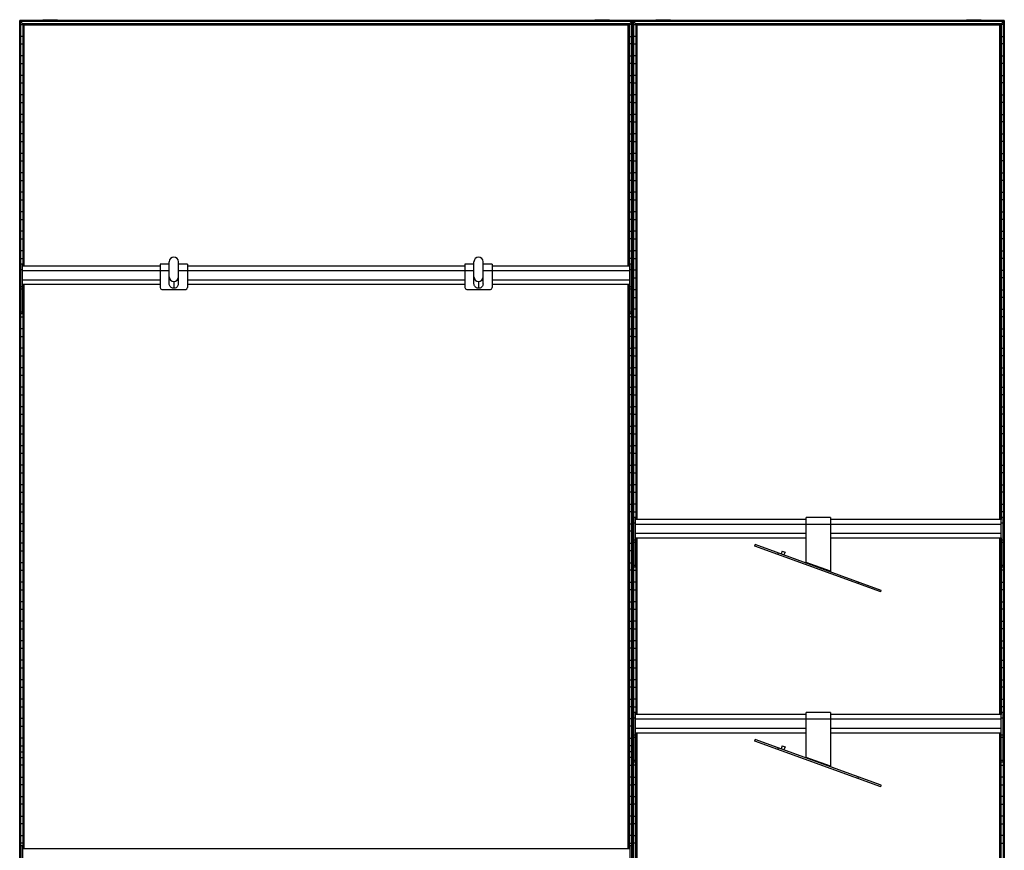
# Model space of a CAD drawing. Header units: millimetres. Extents: x -503 to 1113, y -1202 to 1202.
# Tile 2 of 2: x -503 to 1113, y -162 to 1202. Entities that reach past the tile are written whole.
import ezdxf

# ---------------------------------------------------------------- set-up
doc = ezdxf.new("R2010")
doc.units = ezdxf.units.MM

msp = doc.modelspace()

# ---------------------------------------------------------------- linework, layer by layer
at = {"color": 7, "linetype": 'Continuous', "lineweight": 25}
for p, q in [((1112.6, 1200), (-502.9, 1200)), ((-502.9, -1200), (-502.9, 1200)), ((-502.5, 1199.6), (-502.5, -1199.7)), ((-501.7, 1198.8), (-502.5, 1199.6)), ((502.5, 1199.6), (-502.5, 1199.6)), ((-501.7, -1198.8), (-501.7, 1198.8)), ((501.7, 1198.8), (-501.7, 1198.8)), ((-501.4, 1198.5), (-501.4, -1198.5)), ((-497.6, 1194.7), (-501.4, 1198.5)), ((501.4, 1198.5), (-501.4, 1198.5)), ((-465, 1201.6), (-465, 1200)), ((-465, 1201.6), (-440.8, 1201.6)), ((-452.9, 1200), (-452.9, 1201.6)), ((-440.8, 1200), (-440.8, 1201.6)), ((440.8, 1201.6), (440.8, 1200)), ((440.8, 1201.6), (465, 1201.6)), ((452.9, 1200), (452.9, 1201.6)), ((465, 1200), (465, 1201.6)), ((497.6, 1194.7), (501.4, 1198.5)), ((501.4, -1198.5), (501.4, 1198.5)), ((501.7, 1198.8), (502.5, 1199.6)), ((501.7, 1198.8), (501.7, -1198.8)), ((502.5, -1199.7), (502.5, 1199.6)), ((502.9, -1200), (502.9, 1200)), ((1112.3, 1199.6), (503.2, 1199.6)), ((504, 1198.8), (503.2, 1199.6)), ((503.2, 1199.6), (503.2, -1199.7)), ((1111.5, 1198.8), (504, 1198.8)), ((504, -1198.8), (504, 1198.8)), ((1111.1, 1198.5), (504.4, 1198.5)), ((508.1, 1194.7), (504.4, 1198.5)), ((504.4, 1198.5), (504.4, -1198.5)), ((540.8, 1201.6), (540.8, 1200)), ((540.8, 1201.6), (565, 1201.6)), ((552.9, 1200), (552.9, 1201.6)), ((565, 1200), (565, 1201.6)), ((1050.5, 1201.6), (1050.5, 1200)), ((1050.5, 1201.6), (1074.7, 1201.6)), ((1062.6, 1200), (1062.6, 1201.6)), ((1074.7, 1200), (1074.7, 1201.6)), ((1107.4, 1194.7), (1111.1, 1198.5)), ((1111.1, -1198.5), (1111.1, 1198.5)), ((1112.3, 1199.6), (1111.5, 1198.8)), ((1111.5, 1198.8), (1111.5, -1198.8)), ((1112.3, -1199.7), (1112.3, 1199.6)), ((1112.6, 1200), (1112.6, -1200)), ((-501.4, 1193.8), (-497.6, 1193.8)), ((-497.6, 1194.7), (-497.6, 797.2)), ((497.6, 1194.7), (-497.6, 1194.7)), ((-496.5, 1193.6), (-497.3, 1194.4)), ((497.3, 1194.4), (-497.3, 1194.4)), ((-497.3, 797.2), (-497.3, 1194.4)), ((496.5, 1193.6), (-496.5, 1193.6)), ((-496.5, 1193.6), (-496.5, 797.2)), ((-496.1, 797.2), (-496.1, 1193.2)), ((-495.4, 1192.5), (-496.1, 1193.2)), ((496.1, 1193.2), (-496.1, 1193.2)), ((495.4, 1192.5), (-495.4, 1192.5)), ((-495.4, 797.2), (-495.4, 1192.5)), ((495.4, 1192.5), (496.1, 1193.2)), ((495.4, 797.2), (495.4, 1192.5)), ((496.1, 797.2), (496.1, 1193.2)), ((497.3, 1194.4), (496.5, 1193.6)), ((496.5, 1193.6), (496.5, 797.2)), ((497.3, 797.2), (497.3, 1194.4)), ((497.6, 1194.7), (497.6, 797.2)), ((501.4, 1193.8), (497.6, 1193.8)), ((504.4, 1193.8), (508.1, 1193.8)), ((1107.4, 1194.7), (508.1, 1194.7)), ((508.1, 1194.7), (508.1, 381.2)), ((1107, 1194.4), (508.5, 1194.4)), ((509.3, 1193.6), (508.5, 1194.4)), ((508.5, 381.2), (508.5, 1194.4)), ((1106.2, 1193.6), (509.3, 1193.6)), ((509.3, 1193.6), (509.3, 381.2)), ((1105.9, 1193.2), (509.6, 1193.2)), ((510.3, 1192.5), (509.6, 1193.2)), ((509.6, 381.2), (509.6, 1193.2)), ((510.3, 381.2), (510.3, 1192.5)), ((1105.2, 1192.5), (510.3, 1192.5)), ((1105.2, 1192.5), (1105.9, 1193.2)), ((1105.2, 381.2), (1105.2, 1192.5)), ((1105.9, 381.2), (1105.9, 1193.2)), ((1107, 1194.4), (1106.2, 1193.6)), ((1106.2, 1193.6), (1106.2, 381.2)), ((1107, 381.2), (1107, 1194.4)), ((1107.4, 1194.7), (1107.4, 381.2)), ((1111.1, 1193.8), (1107.4, 1193.8)), ((-497.6, 1174.2), (-501.4, 1174.2)), ((497.6, 1174.2), (501.4, 1174.2)), ((508.1, 1174.2), (504.4, 1174.2)), ((1107.4, 1174.2), (1111.1, 1174.2)), ((-501.4, 1161.8), (-497.6, 1161.8)), ((501.4, 1161.8), (497.6, 1161.8)), ((504.4, 1161.8), (508.1, 1161.8)), ((1111.1, 1161.8), (1107.4, 1161.8)), ((-497.6, 1142.2), (-501.4, 1142.2)), ((497.6, 1142.2), (501.4, 1142.2)), ((508.1, 1142.2), (504.4, 1142.2)), ((1107.4, 1142.2), (1111.1, 1142.2)), ((-501.4, 1129.8), (-497.6, 1129.8)), ((501.4, 1129.8), (497.6, 1129.8)), ((504.4, 1129.8), (508.1, 1129.8)), ((1111.1, 1129.8), (1107.4, 1129.8)), ((-497.6, 1110.2), (-501.4, 1110.2)), ((497.6, 1110.2), (501.4, 1110.2)), ((508.1, 1110.2), (504.4, 1110.2)), ((1107.4, 1110.2), (1111.1, 1110.2)), ((-501.4, 1097.8), (-497.6, 1097.8)), ((501.4, 1097.8), (497.6, 1097.8)), ((504.4, 1097.8), (508.1, 1097.8)), ((1111.1, 1097.8), (1107.4, 1097.8)), ((-497.6, 1078.2), (-501.4, 1078.2)), ((497.6, 1078.2), (501.4, 1078.2)), ((508.1, 1078.2), (504.4, 1078.2)), ((1107.4, 1078.2), (1111.1, 1078.2)), ((-501.4, 1065.8), (-497.6, 1065.8)), ((501.4, 1065.8), (497.6, 1065.8)), ((504.4, 1065.8), (508.1, 1065.8)), ((1111.1, 1065.8), (1107.4, 1065.8)), ((-497.6, 1046.2), (-501.4, 1046.2)), ((497.6, 1046.2), (501.4, 1046.2)), ((508.1, 1046.2), (504.4, 1046.2)), ((1107.4, 1046.2), (1111.1, 1046.2)), ((-501.4, 1033.8), (-497.6, 1033.8)), ((501.4, 1033.8), (497.6, 1033.8)), ((504.4, 1033.8), (508.1, 1033.8)), ((1111.1, 1033.8), (1107.4, 1033.8)), ((-497.6, 1014.2), (-501.4, 1014.2)), ((-501.4, 1001.8), (-497.6, 1001.8)), ((497.6, 1014.2), (501.4, 1014.2)), ((501.4, 1001.8), (497.6, 1001.8)), ((508.1, 1014.2), (504.4, 1014.2)), ((504.4, 1001.8), (508.1, 1001.8)), ((1107.4, 1014.2), (1111.1, 1014.2)), ((1111.1, 1001.8), (1107.4, 1001.8)), ((-497.6, 982.2), (-501.4, 982.2)), ((-501.4, 969.8), (-497.6, 969.8)), ((497.6, 982.2), (501.4, 982.2)), ((501.4, 969.8), (497.6, 969.8)), ((508.1, 982.2), (504.4, 982.2)), ((504.4, 969.8), (508.1, 969.8)), ((1107.4, 982.2), (1111.1, 982.2)), ((1111.1, 969.8), (1107.4, 969.8)), ((-497.6, 950.2), (-501.4, 950.2)), ((-501.4, 937.8), (-497.6, 937.8)), ((497.6, 950.2), (501.4, 950.2)), ((501.4, 937.8), (497.6, 937.8)), ((508.1, 950.2), (504.4, 950.2)), ((504.4, 937.8), (508.1, 937.8)), ((1107.4, 950.2), (1111.1, 950.2)), ((1111.1, 937.8), (1107.4, 937.8)), ((-497.6, 918.2), (-501.4, 918.2)), ((-501.4, 905.8), (-497.6, 905.8)), ((497.6, 918.2), (501.4, 918.2)), ((501.4, 905.8), (497.6, 905.8)), ((508.1, 918.2), (504.4, 918.2)), ((504.4, 905.8), (508.1, 905.8)), ((1107.4, 918.2), (1111.1, 918.2)), ((1111.1, 905.8), (1107.4, 905.8)), ((-497.6, 886.2), (-501.4, 886.2)), ((-501.4, 873.8), (-497.6, 873.8)), ((497.6, 886.2), (501.4, 886.2)), ((501.4, 873.8), (497.6, 873.8)), ((508.1, 886.2), (504.4, 886.2)), ((504.4, 873.8), (508.1, 873.8)), ((1107.4, 886.2), (1111.1, 886.2)), ((1111.1, 873.8), (1107.4, 873.8)), ((-497.6, 854.2), (-501.4, 854.2)), ((-501.4, 841.8), (-497.6, 841.8)), ((497.6, 854.2), (501.4, 854.2)), ((501.4, 841.8), (497.6, 841.8)), ((508.1, 854.2), (504.4, 854.2)), ((504.4, 841.8), (508.1, 841.8)), ((1107.4, 854.2), (1111.1, 854.2)), ((1111.1, 841.8), (1107.4, 841.8)), ((-497.6, 822.2), (-501.4, 822.2)), ((-501.4, 809.8), (-497.6, 809.8)), ((497.6, 822.2), (501.4, 822.2)), ((501.4, 809.8), (497.6, 809.8)), ((508.1, 822.2), (504.4, 822.2)), ((504.4, 809.8), (508.1, 809.8)), ((1107.4, 822.2), (1111.1, 822.2)), ((1111.1, 809.8), (1107.4, 809.8)), ((-501, 718.8), (-501, 800.2)), ((-498, 800.2), (-501, 800.2)), ((-498, 718.8), (-498, 800.2)), ((-272.5, 797.2), (-498, 797.2)), ((-257.5, 800.4), (-272.5, 800.4)), ((-272.5, 800.4), (-272.5, 761.7)), ((-257.5, 768.2), (-257.5, 804.3)), ((-242.5, 768.2), (-242.5, 804.3)), ((-227.5, 800.4), (-242.5, 800.4)), ((-227.5, 800.4), (-227.5, 761.7)), ((227.5, 797.2), (-227.5, 797.2)), ((242.5, 800.4), (227.5, 800.4)), ((227.5, 800.4), (227.5, 761.7)), ((242.5, 768.2), (242.5, 804.3)), ((257.5, 768.2), (257.5, 804.3)), ((272.5, 800.4), (257.5, 800.4)), ((272.5, 800.4), (272.5, 761.7)), ((498, 797.2), (272.5, 797.2)), ((498, 718.8), (498, 800.2)), ((501, 800.2), (498, 800.2)), ((501, 718.8), (501, 800.2)), ((-501, 790.2), (-501.4, 790.2)), ((-501.4, 777.8), (-501, 777.8)), ((-498, 791.2), (-501, 791.2)), ((-498, 789.7), (-257.5, 789.7)), ((-242.5, 789.7), (242.5, 789.7)), ((257.5, 789.7), (498, 789.7)), ((501, 791.2), (498, 791.2)), ((501, 790.2), (501.4, 790.2)), ((501.4, 777.8), (501, 777.8)), ((508.1, 790.2), (504.4, 790.2)), ((504.4, 777.8), (508.1, 777.8)), ((1107.4, 790.2), (1111.1, 790.2)), ((1111.1, 777.8), (1107.4, 777.8)), ((-498, 763.3), (-501, 763.3)), ((-498, 759.5), (-501, 759.5)), ((-498, 774.7), (-272.5, 774.7)), ((-498, 767.2), (-272.5, 767.2)), ((-497.6, 767.2), (-497.6, -159.5)), ((-497.3, -159.5), (-497.3, 767.2)), ((-496.5, 767.2), (-496.5, -159.5)), ((-496.1, -159.5), (-496.1, 767.2)), ((-495.4, -159.5), (-495.4, 767.2)), ((-250, 771.9), (-250, 760.7)), ((-227.5, 774.7), (227.5, 774.7)), ((-227.5, 767.2), (227.5, 767.2)), ((250, 771.9), (250, 760.7)), ((272.5, 774.7), (498, 774.7)), ((272.5, 767.2), (498, 767.2)), ((495.4, -159.5), (495.4, 767.2)), ((496.1, -159.5), (496.1, 767.2)), ((496.5, 767.2), (496.5, -159.5)), ((497.3, -159.5), (497.3, 767.2)), ((497.6, 767.2), (497.6, -159.5)), ((501, 763.3), (498, 763.3)), ((501, 759.5), (498, 759.5)), ((-501, 758.2), (-501.4, 758.2)), ((-501.4, 745.8), (-501, 745.8)), ((-497.6, 758.2), (-498, 758.2)), ((-498, 745.8), (-497.6, 745.8)), ((-269.5, 758.7), (-230.5, 758.7)), ((230.5, 758.7), (269.5, 758.7)), ((497.6, 758.2), (498, 758.2)), ((498, 745.8), (497.6, 745.8)), ((501, 758.2), (501.4, 758.2)), ((501.4, 745.8), (501, 745.8)), ((508.1, 758.2), (504.4, 758.2)), ((504.4, 745.8), (508.1, 745.8)), ((1107.4, 758.2), (1111.1, 758.2)), ((1111.1, 745.8), (1107.4, 745.8)), ((-501, 726.2), (-501.4, 726.2)), ((-501.4, 713.8), (-497.6, 713.8)), ((-498, 721.7), (-501, 721.7)), ((-498, 718.8), (-501, 718.8)), ((-497.6, 726.2), (-498, 726.2)), ((497.6, 726.2), (498, 726.2)), ((501.4, 713.8), (497.6, 713.8)), ((501, 721.7), (498, 721.7)), ((501, 718.8), (498, 718.8)), ((501, 726.2), (501.4, 726.2)), ((508.1, 726.2), (504.4, 726.2)), ((504.4, 713.8), (508.1, 713.8)), ((1107.4, 726.2), (1111.1, 726.2)), ((1111.1, 713.8), (1107.4, 713.8)), ((-497.6, 694.2), (-501.4, 694.2)), ((-501.4, 681.8), (-497.6, 681.8)), ((497.6, 694.2), (501.4, 694.2)), ((501.4, 681.8), (497.6, 681.8)), ((508.1, 694.2), (504.4, 694.2)), ((504.4, 681.8), (508.1, 681.8)), ((1107.4, 694.2), (1111.1, 694.2)), ((1111.1, 681.8), (1107.4, 681.8)), ((-497.6, 662.2), (-501.4, 662.2)), ((-501.4, 649.8), (-497.6, 649.8)), ((497.6, 662.2), (501.4, 662.2)), ((501.4, 649.8), (497.6, 649.8)), ((508.1, 662.2), (504.4, 662.2)), ((504.4, 649.8), (508.1, 649.8)), ((1107.4, 662.2), (1111.1, 662.2)), ((1111.1, 649.8), (1107.4, 649.8)), ((-497.6, 630.2), (-501.4, 630.2)), ((497.6, 630.2), (501.4, 630.2)), ((508.1, 630.2), (504.4, 630.2)), ((1107.4, 630.2), (1111.1, 630.2)), ((-501.4, 617.8), (-497.6, 617.8)), ((501.4, 617.8), (497.6, 617.8)), ((504.4, 617.8), (508.1, 617.8)), ((1111.1, 617.8), (1107.4, 617.8)), ((-497.6, 598.2), (-501.4, 598.2)), ((497.6, 598.2), (501.4, 598.2)), ((508.1, 598.2), (504.4, 598.2)), ((1107.4, 598.2), (1111.1, 598.2)), ((-501.4, 585.8), (-497.6, 585.8)), ((501.4, 585.8), (497.6, 585.8)), ((504.4, 585.8), (508.1, 585.8)), ((1111.1, 585.8), (1107.4, 585.8)), ((-497.6, 566.2), (-501.4, 566.2)), ((497.6, 566.2), (501.4, 566.2)), ((508.1, 566.2), (504.4, 566.2)), ((1107.4, 566.2), (1111.1, 566.2)), ((-501.4, 553.8), (-497.6, 553.8)), ((501.4, 553.8), (497.6, 553.8)), ((504.4, 553.8), (508.1, 553.8)), ((1111.1, 553.8), (1107.4, 553.8)), ((-497.6, 534.2), (-501.4, 534.2)), ((497.6, 534.2), (501.4, 534.2)), ((508.1, 534.2), (504.4, 534.2)), ((1107.4, 534.2), (1111.1, 534.2)), ((-501.4, 521.8), (-497.6, 521.8)), ((501.4, 521.8), (497.6, 521.8)), ((504.4, 521.8), (508.1, 521.8)), ((1111.1, 521.8), (1107.4, 521.8)), ((-497.6, 502.2), (-501.4, 502.2)), ((497.6, 502.2), (501.4, 502.2)), ((508.1, 502.2), (504.4, 502.2)), ((1107.4, 502.2), (1111.1, 502.2)), ((-501.4, 489.8), (-497.6, 489.8)), ((501.4, 489.8), (497.6, 489.8)), ((504.4, 489.8), (508.1, 489.8)), ((1111.1, 489.8), (1107.4, 489.8)), ((-497.6, 470.2), (-501.4, 470.2)), ((497.6, 470.2), (501.4, 470.2)), ((508.1, 470.2), (504.4, 470.2)), ((1107.4, 470.2), (1111.1, 470.2)), ((-501.4, 457.8), (-497.6, 457.8)), ((501.4, 457.8), (497.6, 457.8)), ((504.4, 457.8), (508.1, 457.8)), ((1111.1, 457.8), (1107.4, 457.8)), ((-497.6, 438.2), (-501.4, 438.2)), ((497.6, 438.2), (501.4, 438.2)), ((508.1, 438.2), (504.4, 438.2)), ((1107.4, 438.2), (1111.1, 438.2)), ((-501.4, 425.8), (-497.6, 425.8)), ((501.4, 425.8), (497.6, 425.8)), ((504.4, 425.8), (508.1, 425.8)), ((1111.1, 425.8), (1107.4, 425.8)), ((-497.6, 406.2), (-501.4, 406.2)), ((497.6, 406.2), (501.4, 406.2)), ((508.1, 406.2), (504.4, 406.2)), ((1107.4, 406.2), (1111.1, 406.2)), ((-501.4, 393.8), (-497.6, 393.8)), ((501.4, 393.8), (497.6, 393.8)), ((504.4, 393.8), (508.1, 393.8)), ((1111.1, 393.8), (1107.4, 393.8)), ((-497.6, 374.2), (-501.4, 374.2)), ((497.6, 374.2), (501.4, 374.2)), ((504.7, 374.2), (504.4, 374.2)), ((507.7, 384.2), (504.7, 384.2)), ((504.7, 302.8), (504.7, 384.2)), ((507.7, 375.2), (504.7, 375.2)), ((507.7, 302.8), (507.7, 384.2)), ((787.7, 381.2), (507.7, 381.2)), ((507.7, 373.7), (1107.7, 373.7)), ((827.7, 384.3), (787.7, 384.3)), ((787.7, 310.7), (787.7, 384.3)), ((827.7, 384.3), (827.7, 296.1)), ((1107.7, 381.2), (827.7, 381.2)), ((1110.7, 384.2), (1107.7, 384.2)), ((1107.7, 302.8), (1107.7, 384.2)), ((1110.7, 375.2), (1107.7, 375.2)), ((1110.7, 302.8), (1110.7, 384.2)), ((1110.7, 374.2), (1111.1, 374.2)), ((-501.4, 361.8), (-497.6, 361.8)), ((501.4, 361.8), (497.6, 361.8)), ((504.4, 361.8), (504.7, 361.8)), ((507.7, 358.7), (787.7, 358.7)), ((827.7, 358.7), (1107.7, 358.7)), ((1111.1, 361.8), (1110.7, 361.8)), ((-497.6, 342.2), (-501.4, 342.2)), ((497.6, 342.2), (501.4, 342.2)), ((504.7, 342.2), (504.4, 342.2)), ((507.7, 347.3), (504.7, 347.3)), ((507.7, 343.5), (504.7, 343.5)), ((507.7, 351.2), (787.7, 351.2)), ((508.1, 342.2), (507.7, 342.2)), ((508.1, 351.2), (508.1, 61.2)), ((508.5, 61.2), (508.5, 351.2)), ((509.3, 351.2), (509.3, 61.2)), ((509.6, 61.2), (509.6, 351.2)), ((510.3, 61.2), (510.3, 351.2)), ((703.1, 337.5), (704.1, 340.1)), ((910.8, 264.8), (704.1, 340.1)), ((827.7, 351.2), (1107.7, 351.2)), ((1105.2, 61.2), (1105.2, 351.2)), ((1105.9, 61.2), (1105.9, 351.2)), ((1106.2, 351.2), (1106.2, 61.2)), ((1107, 61.2), (1107, 351.2)), ((1107.4, 351.2), (1107.4, 61.2)), ((1107.4, 342.2), (1107.7, 342.2)), ((1110.7, 347.3), (1107.7, 347.3)), ((1110.7, 343.5), (1107.7, 343.5)), ((1110.7, 342.2), (1111.1, 342.2)), ((-501.4, 329.8), (-497.6, 329.8)), ((501.4, 329.8), (497.6, 329.8)), ((504.4, 329.8), (504.7, 329.8)), ((507.7, 329.8), (508.1, 329.8)), ((909.8, 262.3), (703.1, 337.5)), ((741.6, 326.4), (740.7, 323.8)), ((748.1, 329.4), (746.3, 324.7)), ((748.1, 329.4), (752.8, 327.7)), ((752.8, 327.7), (751, 323)), ((1107.7, 329.8), (1107.4, 329.8)), ((1111.1, 329.8), (1110.7, 329.8)), ((-497.6, 310.2), (-501.4, 310.2)), ((497.6, 310.2), (501.4, 310.2)), ((504.7, 310.2), (504.4, 310.2)), ((508.1, 310.2), (507.7, 310.2)), ((787.6, 309.7), (787.7, 310.7)), ((827.7, 296.1), (787.7, 310.7)), ((1107.4, 310.2), (1107.7, 310.2)), ((1110.7, 310.2), (1111.1, 310.2)), ((-501.4, 297.8), (-497.6, 297.8)), ((501.4, 297.8), (497.6, 297.8)), ((504.4, 297.8), (508.1, 297.8)), ((507.7, 305.7), (504.7, 305.7)), ((507.7, 302.8), (504.7, 302.8)), ((1111.1, 297.8), (1107.4, 297.8)), ((1110.7, 305.7), (1107.7, 305.7)), ((1110.7, 302.8), (1107.7, 302.8)), ((-497.6, 278.2), (-501.4, 278.2)), ((497.6, 278.2), (501.4, 278.2)), ((508.1, 278.2), (504.4, 278.2)), ((872.3, 275.9), (873.2, 278.5)), ((1107.4, 278.2), (1111.1, 278.2)), ((-501.4, 265.8), (-497.6, 265.8)), ((501.4, 265.8), (497.6, 265.8)), ((504.4, 265.8), (508.1, 265.8)), ((909.8, 262.3), (910.8, 264.8)), ((1111.1, 265.8), (1107.4, 265.8)), ((-497.6, 246.2), (-501.4, 246.2)), ((497.6, 246.2), (501.4, 246.2)), ((508.1, 246.2), (504.4, 246.2)), ((1107.4, 246.2), (1111.1, 246.2)), ((-501.4, 233.8), (-497.6, 233.8)), ((501.4, 233.8), (497.6, 233.8)), ((504.4, 233.8), (508.1, 233.8)), ((1111.1, 233.8), (1107.4, 233.8)), ((-497.6, 214.2), (-501.4, 214.2)), ((497.6, 214.2), (501.4, 214.2)), ((508.1, 214.2), (504.4, 214.2)), ((1107.4, 214.2), (1111.1, 214.2)), ((-501.4, 201.8), (-497.6, 201.8)), ((501.4, 201.8), (497.6, 201.8)), ((504.4, 201.8), (508.1, 201.8)), ((1111.1, 201.8), (1107.4, 201.8)), ((-497.6, 182.2), (-501.4, 182.2)), ((497.6, 182.2), (501.4, 182.2)), ((508.1, 182.2), (504.4, 182.2)), ((1107.4, 182.2), (1111.1, 182.2)), ((-501.4, 169.8), (-497.6, 169.8)), ((501.4, 169.8), (497.6, 169.8)), ((504.4, 169.8), (508.1, 169.8)), ((1111.1, 169.8), (1107.4, 169.8)), ((-497.6, 150.2), (-501.4, 150.2)), ((497.6, 150.2), (501.4, 150.2)), ((508.1, 150.2), (504.4, 150.2)), ((1107.4, 150.2), (1111.1, 150.2)), ((-501.4, 137.8), (-497.6, 137.8)), ((501.4, 137.8), (497.6, 137.8)), ((504.4, 137.8), (508.1, 137.8)), ((1111.1, 137.8), (1107.4, 137.8)), ((-497.6, 118.2), (-501.4, 118.2)), ((497.6, 118.2), (501.4, 118.2)), ((508.1, 118.2), (504.4, 118.2)), ((1107.4, 118.2), (1111.1, 118.2)), ((-501.4, 105.8), (-497.6, 105.8)), ((501.4, 105.8), (497.6, 105.8)), ((504.4, 105.8), (508.1, 105.8)), ((1111.1, 105.8), (1107.4, 105.8)), ((-497.6, 86.2), (-501.4, 86.2)), ((497.6, 86.2), (501.4, 86.2)), ((508.1, 86.2), (504.4, 86.2)), ((1107.4, 86.2), (1111.1, 86.2)), ((-501.4, 73.8), (-497.6, 73.8)), ((501.4, 73.8), (497.6, 73.8)), ((504.4, 73.8), (508.1, 73.8)), ((1111.1, 73.8), (1107.4, 73.8)), ((-497.6, 54.2), (-501.4, 54.2)), ((497.6, 54.2), (501.4, 54.2)), ((504.7, 54.2), (504.4, 54.2)), ((504.7, -17.2), (504.7, 64.2)), ((507.7, 64.2), (504.7, 64.2)), ((507.7, 55.2), (504.7, 55.2)), ((507.7, -17.2), (507.7, 64.2)), ((787.7, 61.2), (507.7, 61.2)), ((507.7, 53.7), (1107.7, 53.7)), ((827.7, 64.3), (787.7, 64.3)), ((787.7, -9.3), (787.7, 64.3)), ((827.7, 64.3), (827.7, -23.9)), ((1107.7, 61.2), (827.7, 61.2)), ((1110.7, 64.2), (1107.7, 64.2)), ((1107.7, -17.2), (1107.7, 64.2)), ((1110.7, 55.2), (1107.7, 55.2)), ((1110.7, -17.2), (1110.7, 64.2)), ((1110.7, 54.2), (1111.1, 54.2)), ((-501.4, 41.8), (-497.6, 41.8)), ((501.4, 41.8), (497.6, 41.8)), ((504.4, 41.8), (504.7, 41.8)), ((507.7, 38.7), (787.7, 38.7)), ((827.7, 38.7), (1107.7, 38.7)), ((1111.1, 41.8), (1110.7, 41.8)), ((-497.6, 22.2), (-501.4, 22.2)), ((497.6, 22.2), (501.4, 22.2)), ((504.7, 22.2), (504.4, 22.2)), ((507.7, 27.3), (504.7, 27.3)), ((507.7, 23.5), (504.7, 23.5)), ((507.7, 31.2), (787.7, 31.2)), ((508.1, 22.2), (507.7, 22.2)), ((508.1, -258.8), (508.1, 31.2)), ((508.5, 31.2), (508.5, -258.8)), ((509.3, -258.8), (509.3, 31.2)), ((509.6, 31.2), (509.6, -258.8)), ((510.3, -258.8), (510.3, 31.2)), ((703.1, 17.5), (704.1, 20.1)), ((909.8, -57.7), (703.1, 17.5)), ((910.8, -55.2), (704.1, 20.1)), ((827.7, 31.2), (1107.7, 31.2)), ((1105.2, -258.8), (1105.2, 31.2)), ((1105.9, 31.2), (1105.9, -258.8)), ((1106.2, -258.8), (1106.2, 31.2)), ((1107, 31.2), (1107, -258.8)), ((1107.4, -258.8), (1107.4, 31.2)), ((1107.4, 22.2), (1107.7, 22.2)), ((1110.7, 27.3), (1107.7, 27.3)), ((1110.7, 23.5), (1107.7, 23.5)), ((1110.7, 22.2), (1111.1, 22.2)), ((-502.9, 0), (-495.4, 0)), ((-501.4, 9.8), (-497.6, 9.8)), ((504.7, 0), (495.4, 0)), ((501.4, 9.8), (497.6, 9.8)), ((504.4, 9.8), (504.7, 9.8)), ((507.7, 9.8), (508.1, 9.8)), ((507.7, 0), (510.3, 0)), ((741.6, 6.4), (740.7, 3.8)), ((748.1, 9.4), (746.3, 4.7)), ((748.1, 9.4), (752.8, 7.7)), ((752.8, 7.7), (751, 3)), ((1107.7, 0), (1105.2, 0)), ((1107.7, 9.8), (1107.4, 9.8)), ((1111.1, 9.8), (1110.7, 9.8)), ((1112.6, 0), (1110.7, 0)), ((-501.4, -9.8), (-497.6, -9.8)), ((501.4, -9.8), (497.6, -9.8)), ((504.4, -9.8), (504.7, -9.8)), ((507.7, -14.3), (504.7, -14.3)), ((507.7, -9.8), (508.1, -9.8)), ((787.6, -10.3), (787.7, -9.3)), ((827.7, -23.9), (787.7, -9.3)), ((1107.7, -9.8), (1107.4, -9.8)), ((1110.7, -14.3), (1107.7, -14.3)), ((1111.1, -9.8), (1110.7, -9.8)), ((-497.6, -22.2), (-501.4, -22.2)), ((497.6, -22.2), (501.4, -22.2)), ((508.1, -22.2), (504.4, -22.2)), ((507.7, -17.2), (504.7, -17.2)), ((1107.4, -22.2), (1111.1, -22.2)), ((1110.7, -17.2), (1107.7, -17.2)), ((-501.4, -41.8), (-497.6, -41.8)), ((501.4, -41.8), (497.6, -41.8)), ((504.4, -41.8), (508.1, -41.8)), ((872.3, -44.1), (873.2, -41.5)), ((1111.1, -41.8), (1107.4, -41.8)), ((-497.6, -54.2), (-501.4, -54.2)), ((497.6, -54.2), (501.4, -54.2)), ((508.1, -54.2), (504.4, -54.2)), ((909.8, -57.7), (910.8, -55.2)), ((1107.4, -54.2), (1111.1, -54.2)), ((-501.4, -73.8), (-497.6, -73.8)), ((501.4, -73.8), (497.6, -73.8)), ((504.4, -73.8), (508.1, -73.8)), ((1111.1, -73.8), (1107.4, -73.8)), ((-497.6, -86.2), (-501.4, -86.2)), ((497.6, -86.2), (501.4, -86.2)), ((508.1, -86.2), (504.4, -86.2)), ((1107.4, -86.2), (1111.1, -86.2)), ((-501.4, -105.8), (-497.6, -105.8)), ((501.4, -105.8), (497.6, -105.8)), ((504.4, -105.8), (508.1, -105.8)), ((1111.1, -105.8), (1107.4, -105.8)), ((-497.6, -118.2), (-501.4, -118.2)), ((497.6, -118.2), (501.4, -118.2)), ((508.1, -118.2), (504.4, -118.2)), ((1107.4, -118.2), (1111.1, -118.2)), ((-501.4, -137.8), (-497.6, -137.8)), ((501.4, -137.8), (497.6, -137.8)), ((504.4, -137.8), (508.1, -137.8)), ((1111.1, -137.8), (1107.4, -137.8)), ((-497.6, -150.2), (-501.4, -150.2)), ((-498, -154.5), (-501, -154.5)), ((-501, -154.5), (-501, -241.2)), ((-498, -154.5), (-498, -241.2)), ((498, -159.5), (-498, -159.5)), ((497.6, -150.2), (501.4, -150.2)), ((501, -154.5), (498, -154.5)), ((498, -154.5), (498, -241.2)), ((501, -154.5), (501, -241.2)), ((508.1, -150.2), (504.4, -150.2)), ((1107.4, -150.2), (1111.1, -150.2))]:
    msp.add_line(p, q, dxfattribs=at)
for centre, radius, start, end in [((-250, 804.3), 7.5, 89.9825, 179.9825), ((-250, 804.3), 7.5, 0.0175, 90.0175), ((250, 804.3), 7.5, 89.9825, 179.9825), ((250, 804.3), 7.5, 0.0175, 90.0175), ((-250, 779.4), 7.5, 180.0175, 270.0175), ((-250, 779.3), 7.5, 180.0175, 270.0175), ((-250, 779.4), 7.5, 269.9825, 359.9825), ((-250, 779.3), 7.5, 269.9825, 359.9825), ((250, 779.4), 7.5, 180.0175, 270.0175), ((250, 779.3), 7.5, 180.0175, 270.0175), ((250, 779.4), 7.5, 269.9825, 359.9825), ((250, 779.3), 7.5, 269.9825, 359.9825), ((-269.5, 761.7), 3, 180, 270), ((-230.5, 761.7), 3, 270, 360), ((230.5, 761.7), 3, 180, 270), ((269.5, 761.7), 3, 270, 360)]:
    msp.add_arc(centre, radius, start, end, dxfattribs=at)
for points, knots in [([(-502.5, 1199.6), (-502.6, 1199.7), (-502.7, 1199.8), (-502.8, 1199.9), (-502.8, 1200), (-502.9, 1200), (-502.9, 1200), (-502.9, 1200)], [0, 0, 0, 0, 0.31012, 0.616121, 0.758896, 0.886022, 1, 1, 1, 1]), ([(-502.5, 1199.6), (-502.6, 1199.7), (-502.6, 1199.7), (-502.7, 1199.8), (-502.7, 1199.9), (-502.8, 1199.9), (-502.8, 1200), (-502.9, 1200), (-502.9, 1200), (-502.9, 1200)], [0, 0, 0, 0, 0.25, 0.25, 0.5, 0.5, 0.75, 0.75, 1, 1, 1, 1]), ([(-501.4, 1198.5), (-501.4, 1198.5), (-501.4, 1198.5), (-501.4, 1198.6), (-501.5, 1198.6), (-501.6, 1198.7), (-501.7, 1198.8), (-501.7, 1198.8)], [0, 0, 0, 0, 0.146754, 0.316126, 0.510248, 0.757793, 1, 1, 1, 1]), ([(-501.4, 1198.5), (-501.4, 1198.5), (-501.4, 1198.5), (-501.4, 1198.5), (-501.4, 1198.6), (-501.5, 1198.6), (-501.5, 1198.7), (-501.6, 1198.8), (-501.7, 1198.8), (-501.7, 1198.8)], [0, 0, 0, 0, 0.25, 0.25, 0.5, 0.5, 0.75, 0.75, 1, 1, 1, 1]), ([(501.4, 1198.5), (501.4, 1198.5), (501.4, 1198.5), (501.4, 1198.6), (501.5, 1198.6), (501.6, 1198.7), (501.7, 1198.8), (501.7, 1198.8)], [0, 0, 0, 0, 0.146754, 0.316126, 0.510248, 0.757793, 1, 1, 1, 1]), ([(501.4, 1198.5), (501.4, 1198.5), (501.4, 1198.5), (501.4, 1198.5), (501.4, 1198.6), (501.5, 1198.6), (501.5, 1198.7), (501.6, 1198.8), (501.7, 1198.8), (501.7, 1198.8)], [0, 0, 0, 0, 0.25, 0.25, 0.5, 0.5, 0.75, 0.75, 1, 1, 1, 1]), ([(502.5, 1199.6), (502.6, 1199.7), (502.7, 1199.8), (502.8, 1199.9), (502.8, 1200), (502.9, 1200), (502.9, 1200), (502.9, 1200)], [0, 0, 0, 0, 0.3101202, 0.6161208, 0.7588957, 0.8860224, 1, 1, 1, 1]), ([(502.5, 1199.6), (502.6, 1199.7), (502.6, 1199.7), (502.7, 1199.8), (502.7, 1199.9), (502.8, 1199.9), (502.8, 1200), (502.9, 1200), (502.9, 1200), (502.9, 1200)], [0, 0, 0, 0, 0.25, 0.25, 0.5, 0.5, 0.75, 0.75, 1, 1, 1, 1]), ([(503.2, 1199.6), (503.2, 1199.7), (503.1, 1199.8), (503, 1199.9), (502.9, 1200), (502.9, 1200), (502.9, 1200), (502.9, 1200)], [0, 0, 0, 0, 0.31012, 0.616121, 0.758896, 0.886022, 1, 1, 1, 1]), ([(503.2, 1199.6), (503.2, 1199.7), (503.1, 1199.8), (503, 1199.9), (502.9, 1200), (502.9, 1200), (502.9, 1200), (502.9, 1200)], [0, 0, 0, 0, 0.31012, 0.616121, 0.758896, 0.886022, 1, 1, 1, 1]), ([(504.4, 1198.5), (504.4, 1198.5), (504.4, 1198.5), (504.3, 1198.6), (504.2, 1198.6), (504.1, 1198.7), (504.1, 1198.8), (504, 1198.8)], [0, 0, 0, 0, 0.146754, 0.316126, 0.510248, 0.757793, 1, 1, 1, 1]), ([(504.4, 1198.5), (504.4, 1198.5), (504.4, 1198.5), (504.3, 1198.6), (504.2, 1198.6), (504.1, 1198.7), (504.1, 1198.8), (504, 1198.8)], [0, 0, 0, 0, 0.146754, 0.316126, 0.510248, 0.757793, 1, 1, 1, 1]), ([(1111.1, 1198.5), (1111.1, 1198.5), (1111.1, 1198.5), (1111.2, 1198.6), (1111.3, 1198.6), (1111.4, 1198.7), (1111.4, 1198.8), (1111.5, 1198.8)], [0, 0, 0, 0, 0.146754, 0.316126, 0.510248, 0.757793, 1, 1, 1, 1]), ([(1111.1, 1198.5), (1111.1, 1198.5), (1111.1, 1198.5), (1111.2, 1198.6), (1111.3, 1198.6), (1111.4, 1198.7), (1111.4, 1198.8), (1111.5, 1198.8)], [0, 0, 0, 0, 0.146754, 0.316126, 0.510248, 0.757793, 1, 1, 1, 1]), ([(1112.3, 1199.6), (1112.3, 1199.7), (1112.4, 1199.8), (1112.5, 1199.9), (1112.6, 1200), (1112.6, 1200), (1112.6, 1200), (1112.6, 1200)], [0, 0, 0, 0, 0.31012, 0.616121, 0.758896, 0.886022, 1, 1, 1, 1]), ([(1112.3, 1199.6), (1112.3, 1199.7), (1112.4, 1199.8), (1112.5, 1199.9), (1112.6, 1200), (1112.6, 1200), (1112.6, 1200), (1112.6, 1200)], [0, 0, 0, 0, 0.31012, 0.616121, 0.758896, 0.886022, 1, 1, 1, 1]), ([(-497.3, 1194.4), (-497.3, 1194.4), (-497.4, 1194.5), (-497.4, 1194.6), (-497.5, 1194.6), (-497.6, 1194.7), (-497.6, 1194.7), (-497.6, 1194.7), (-497.6, 1194.7), (-497.6, 1194.7)], [0, 0, 0, 0, 0.25, 0.25, 0.5, 0.5, 0.75, 0.75, 1, 1, 1, 1]), ([(-497.3, 1194.4), (-497.3, 1194.4), (-497.4, 1194.5), (-497.5, 1194.7), (-497.6, 1194.7), (-497.6, 1194.7), (-497.6, 1194.7), (-497.6, 1194.7)], [0, 0, 0, 0, 0.31012, 0.616121, 0.758896, 0.886022, 1, 1, 1, 1]), ([(-496.1, 1193.2), (-496.1, 1193.3), (-496.1, 1193.3), (-496.2, 1193.3), (-496.3, 1193.4), (-496.4, 1193.5), (-496.4, 1193.6), (-496.5, 1193.6)], [0, 0, 0, 0, 0.146754, 0.316126, 0.510248, 0.757793, 1, 1, 1, 1]), ([(-496.1, 1193.2), (-496.1, 1193.2), (-496.1, 1193.3), (-496.2, 1193.3), (-496.2, 1193.3), (-496.3, 1193.4), (-496.3, 1193.4), (-496.4, 1193.5), (-496.4, 1193.6), (-496.5, 1193.6)], [0, 0, 0, 0, 0.25, 0.25, 0.5, 0.5, 0.75, 0.75, 1, 1, 1, 1]), ([(496.1, 1193.2), (496.1, 1193.3), (496.1, 1193.3), (496.2, 1193.3), (496.3, 1193.4), (496.4, 1193.5), (496.4, 1193.6), (496.5, 1193.6)], [0, 0, 0, 0, 0.146754, 0.316126, 0.510248, 0.757793, 1, 1, 1, 1]), ([(496.1, 1193.2), (496.1, 1193.2), (496.1, 1193.3), (496.2, 1193.3), (496.2, 1193.3), (496.3, 1193.4), (496.3, 1193.4), (496.4, 1193.5), (496.4, 1193.6), (496.5, 1193.6)], [0, 0, 0, 0, 0.25, 0.25, 0.5, 0.5, 0.75, 0.75, 1, 1, 1, 1]), ([(497.3, 1194.4), (497.3, 1194.4), (497.4, 1194.5), (497.5, 1194.7), (497.6, 1194.7), (497.6, 1194.7), (497.6, 1194.7), (497.6, 1194.7)], [0, 0, 0, 0, 0.31012, 0.616121, 0.758896, 0.886022, 1, 1, 1, 1]), ([(497.3, 1194.4), (497.3, 1194.4), (497.4, 1194.5), (497.4, 1194.6), (497.5, 1194.6), (497.6, 1194.7), (497.6, 1194.7), (497.6, 1194.7), (497.6, 1194.7), (497.6, 1194.7)], [0, 0, 0, 0, 0.25, 0.25, 0.5, 0.5, 0.75, 0.75, 1, 1, 1, 1]), ([(508.5, 1194.4), (508.4, 1194.4), (508.3, 1194.5), (508.2, 1194.7), (508.2, 1194.7), (508.1, 1194.7), (508.1, 1194.7), (508.1, 1194.7)], [0, 0, 0, 0, 0.31012, 0.616121, 0.758896, 0.886022, 1, 1, 1, 1]), ([(508.5, 1194.4), (508.4, 1194.4), (508.3, 1194.5), (508.2, 1194.7), (508.2, 1194.7), (508.1, 1194.7), (508.1, 1194.7), (508.1, 1194.7)], [0, 0, 0, 0, 0.31012, 0.616121, 0.758896, 0.886022, 1, 1, 1, 1]), ([(509.6, 1193.2), (509.6, 1193.3), (509.6, 1193.3), (509.6, 1193.3), (509.5, 1193.4), (509.4, 1193.5), (509.3, 1193.6), (509.3, 1193.6)], [0, 0, 0, 0, 0.1467542, 0.3161257, 0.5102478, 0.7577933, 1, 1, 1, 1]), ([(509.6, 1193.2), (509.6, 1193.3), (509.6, 1193.3), (509.6, 1193.3), (509.5, 1193.4), (509.4, 1193.5), (509.3, 1193.6), (509.3, 1193.6)], [0, 0, 0, 0, 0.146754, 0.316126, 0.510248, 0.757793, 1, 1, 1, 1]), ([(1105.9, 1193.2), (1105.9, 1193.3), (1105.9, 1193.3), (1105.9, 1193.3), (1106, 1193.4), (1106.1, 1193.5), (1106.2, 1193.6), (1106.2, 1193.6)], [0, 0, 0, 0, 0.146754, 0.316126, 0.510248, 0.757793, 1, 1, 1, 1]), ([(1105.9, 1193.2), (1105.9, 1193.3), (1105.9, 1193.3), (1105.9, 1193.3), (1106, 1193.4), (1106.1, 1193.5), (1106.2, 1193.6), (1106.2, 1193.6)], [0, 0, 0, 0, 0.146754, 0.316126, 0.510248, 0.757793, 1, 1, 1, 1]), ([(1107, 1194.4), (1107.1, 1194.4), (1107.2, 1194.5), (1107.3, 1194.7), (1107.3, 1194.7), (1107.4, 1194.7), (1107.4, 1194.7), (1107.4, 1194.7)], [0, 0, 0, 0, 0.31012, 0.616121, 0.758896, 0.886022, 1, 1, 1, 1]), ([(1107, 1194.4), (1107.1, 1194.4), (1107.2, 1194.5), (1107.3, 1194.7), (1107.3, 1194.7), (1107.4, 1194.7), (1107.4, 1194.7), (1107.4, 1194.7)], [0, 0, 0, 0, 0.31012, 0.616121, 0.758896, 0.886022, 1, 1, 1, 1]), ([(-250, 760.7), (-250.7, 760.7), (-252.1, 760.9), (-254.2, 761.8), (-256, 763.4), (-257.3, 765.7), (-257.4, 767.4), (-257.5, 768.2)], [0, 0, 0, 0, 0.176761, 0.367059, 0.563454, 0.790215, 1, 1, 1, 1]), ([(-242.5, 768.2), (-242.6, 767.5), (-242.7, 766.1), (-243.6, 764), (-245.2, 762.2), (-247.5, 760.9), (-249.2, 760.8), (-250, 760.7)], [0, 0, 0, 0, 0.176865, 0.367239, 0.563648, 0.790336, 1, 1, 1, 1]), ([(250, 760.7), (249.3, 760.7), (247.9, 760.9), (245.8, 761.8), (244, 763.4), (242.7, 765.7), (242.6, 767.4), (242.5, 768.2)], [0, 0, 0, 0, 0.176761, 0.367059, 0.563454, 0.790215, 1, 1, 1, 1]), ([(257.5, 768.2), (257.4, 767.5), (257.3, 766.1), (256.4, 764), (254.8, 762.2), (252.5, 760.9), (250.8, 760.8), (250, 760.7)], [0, 0, 0, 0, 0.176865, 0.367239, 0.563648, 0.790336, 1, 1, 1, 1])]:
    msp.add_open_spline(points, degree=3, knots=knots, dxfattribs=at)
for points in [[(788.7, 309.3), (788.6, 309.3), (788.4, 309.4), (788.1, 309.8), (787.9, 310.2), (787.8, 310.5), (787.7, 310.7)], [(827.7, 296.1), (827.7, 296), (827.6, 295.8), (827.5, 295.4), (827.5, 295.2), (827.5, 295.2), (827.5, 295.2)], [(788.7, -10.7), (788.6, -10.7), (788.4, -10.6), (788.1, -10.2), (787.9, -9.8), (787.8, -9.5), (787.7, -9.3)], [(827.7, -23.9), (827.7, -24), (827.6, -24.2), (827.5, -24.6), (827.5, -24.8), (827.5, -24.8), (827.5, -24.8)]]:
    msp.add_open_spline(points, degree=3, dxfattribs=at)

doc.saveas('drawing.dxf')
